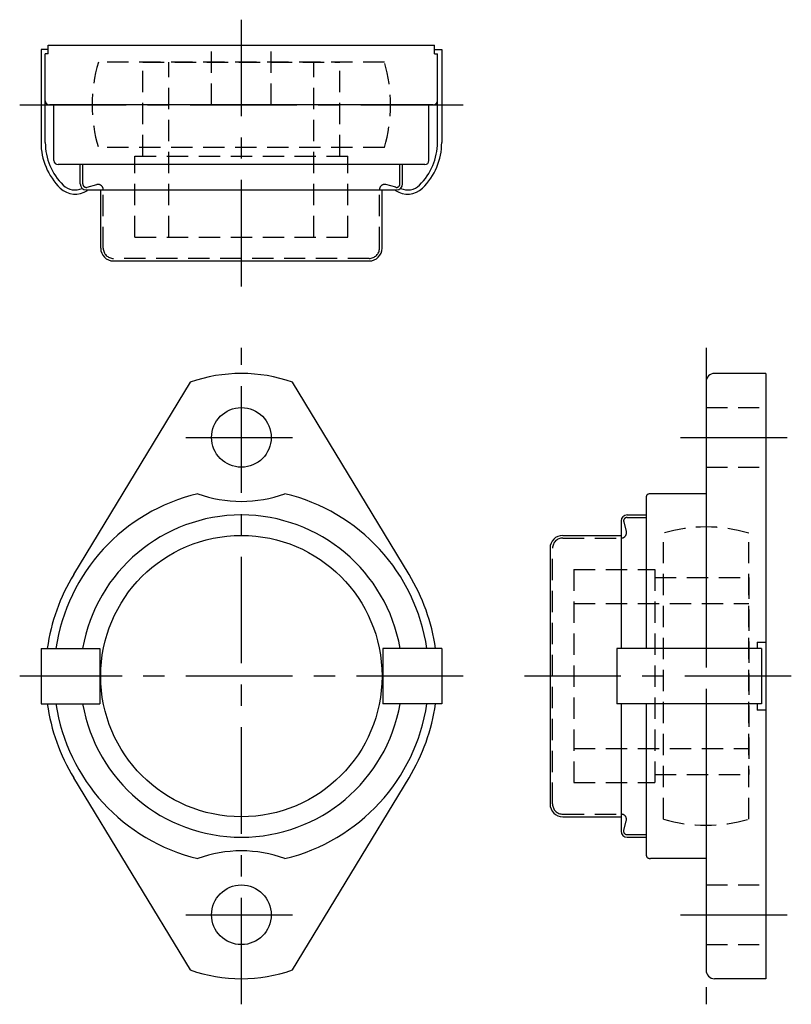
# Model space of a CAD drawing. Extents: x -26 to 65, y -38 to 77.
import ezdxf

# ---------------------------------------------------------------- set-up
doc = ezdxf.new("R2010")
doc.units = 0
doc.header["$LTSCALE"] = 10
doc.linetypes.add('CENTER', pattern=[2, 1.25, -0.25, 0.25, -0.25])
doc.linetypes.add('HIDDEN', pattern=[0.375, 0.25, -0.125])
doc.layers.get('0').update_dxf_attribs({"linetype": 'CONTINUOUS'})
doc.layers.add('CENTER', color=1, linetype='CENTER')
doc.layers.add('HIDDEN', color=3, linetype='HIDDEN')

msp = doc.modelspace()

# ---------------------------------------------------------------- linework, layer by layer
for p, q in [((-22.65, 74), (22.65, 74)), ((-22.65, 73), (-22.65, 74)), ((22.65, 73), (22.65, 74)), ((-22.65, 73), (-23, 73)), ((22.65, 73), (23, 73)), ((22.5, 67), (-22.5, 67)), ((-22, 60.5), (-22, 67)), ((22, 60.5), (22, 67)), ((21.5, 60), (-21.5, 60)), ((-18.9, 57.73), (-18.9, 60)), ((18.9, 57.73), (18.9, 60)), ((-18.2, 57.03), (18.2, 57.03)), ((-16.5, 50.2), (-16.5, 57.03)), ((16.5, 50.2), (16.5, 57.03)), ((-15, 48.7), (15, 48.7)), ((61.5, 35.5), (55.5, 35.5)), ((61.5, 35.5), (61.5, -35.5)), ((-6, 34.47), (-19.67, 11.92)), ((19.67, 11.92), (6, 34.47)), ((54.5, 34.5), (54.5, 3.25)), ((47.5, 3.25), (47.5, 21.09)), ((54.5, 21.4), (48, 21.4)), ((45.23, 18.9), (47.5, 18.9)), ((44.53, 18.2), (44.53, 3.25)), ((37.7, 16.5), (44.53, 16.5)), ((36.2, 15), (36.2, -15)), ((60.5, 4), (61.5, 4)), ((60.5, 4), (60.5, 3.25)), ((-23.5, 3.25), (-16.6, 3.25)), ((-23.5, 3.25), (-23.5, -3.25)), ((-16.6, 3.25), (-16.6, -3.25)), ((23.5, 3.25), (16.6, 3.25)), ((16.6, 3.25), (16.6, -3.25)), ((23.5, 3.25), (23.5, -3.25)), ((61, 3.25), (44.03, 3.25)), ((44.03, 3.25), (44.03, -3.25)), ((61, 3.25), (61, -3.25)), ((-23.5, -3.25), (-16.6, -3.25)), ((23.5, -3.25), (16.6, -3.25)), ((61, -3.25), (44.03, -3.25)), ((44.53, -3.25), (44.53, -18.2)), ((47.5, -21.09), (47.5, -3.25)), ((54.5, -3.25), (54.5, -34.5)), ((60.5, -3.25), (60.5, -4)), ((61.5, -4), (60.5, -4)), ((-19.67, -11.92), (-6, -34.47)), ((6, -34.47), (19.67, -11.92)), ((37.7, -16.5), (44.53, -16.5)), ((45.23, -18.9), (47.5, -18.9)), ((54.5, -21.4), (48, -21.4)), ((61.5, -35.5), (55.5, -35.5))]:
    msp.add_line(p, q)
at = {"linetype": 'CONTINUOUS'}
for p, q in [((-23.5, 73.5), (-23.5, 62.6)), ((-22.65, 73.5), (-23.5, 73.5)), ((-23, 62.6), (-23, 73)), ((22.65, 73.5), (23.5, 73.5)), ((23, 62.6), (23, 73)), ((23.5, 73.5), (23.5, 62.6)), ((-18.07, 56.98), (-18, 57.03)), ((18.07, 56.98), (18, 57.03))]:
    msp.add_line(p, q, dxfattribs=at)
for points in [[(48, 21.4), (47.96, 21.4), (47.92, 21.39), (47.88, 21.39), (47.84, 21.38), (47.81, 21.37), (47.77, 21.36), (47.74, 21.35), (47.72, 21.34), (47.69, 21.33), (47.67, 21.32), (47.64, 21.31), (47.62, 21.29), (47.61, 21.28), (47.59, 21.26), (47.57, 21.25), (47.56, 21.23), (47.54, 21.22), (47.53, 21.2), (47.52, 21.18), (47.51, 21.16), (47.51, 21.15), (47.5, 21.13), (47.5, 21.11), (47.5, 21.09)], [(47.5, -21.09), (47.5, -21.11), (47.5, -21.13), (47.51, -21.15), (47.52, -21.17), (47.52, -21.18), (47.53, -21.2), (47.55, -21.22), (47.56, -21.24), (47.58, -21.26), (47.6, -21.27), (47.62, -21.29), (47.64, -21.3), (47.66, -21.32), (47.69, -21.33), (47.71, -21.34), (47.74, -21.35), (47.77, -21.36), (47.8, -21.37), (47.83, -21.38), (47.86, -21.39), (47.89, -21.39), (47.93, -21.39), (47.96, -21.4), (48, -21.4)]]:
    msp.add_lwpolyline(points)
for centre, radius in [((0, 28), 3.5), ((0, 0), 16.5), ((0, -28), 3.5)]:
    msp.add_circle(centre, radius)
for centre, radius, start, end in [((-22.5, 67.5), 0.5, 180, 270), ((22.5, 67.5), 0.5, 270, 0), ((-21.5, 60.5), 0.5, 180, 270), ((21.5, 60.5), 0.5, 270, 0), ((-18.2, 57.73), 0.7, 180, 270), ((18.2, 57.73), 0.7, 270, 0), ((-15, 50.2), 1.5, 180, 270), ((15, 50.2), 1.5, 270, 0), ((0, 17.5), 18, 70.5288, 109.4712), ((55.5, 34.5), 1, 90, 180), ((0, 0), 22, 103.4357, 171.5048), ((0, 35.5), 15, 250.0752, 289.9248), ((0, 0), 22, 8.4952, 76.5643), ((0, 0), 18.9, 9.9017, 170.0983), ((45.23, 18.2), 0.7, 90, 180), ((37.7, 15), 1.5, 90, 180), ((0, 0), 23, 148.7758, 171.8767), ((0, 0), 23, 8.1233, 31.2242), ((0, 0), 23, 188.1233, 211.2242), ((0, 0), 22, 188.4952, 256.5643), ((0, 0), 18.9, 189.9017, 350.0983), ((0, 0), 22, 283.4357, 351.5048), ((0, 0), 23, 328.7758, 351.8767), ((37.7, -15), 1.5, 180, 270), ((45.23, -18.2), 0.7, 180, 270), ((0, -35.5), 15, 70.0752, 109.9248), ((0, -17.5), 18, 250.5288, 289.4712), ((55.5, -34.5), 1, 180, 270)]:
    msp.add_arc(centre, radius, start, end)
for centre, radius, start, end in [((-16, 62.6), 7.5, 180, 225.573), ((-16, 62.6), 7, 180, 225.573), ((16, 62.6), 7, 314.427, 0), ((16, 62.6), 7.5, 314.427, 0), ((-19.5, 59.03), 2.5, 225.573, 305), ((-19.5, 59.03), 2, 225.573, 294.54), ((19.5, 59.03), 2.5, 235, 314.427), ((19.5, 59.03), 2, 245.46, 314.427)]:
    msp.add_arc(centre, radius, start, end, dxfattribs=at)
at = {"layer": 'CENTER'}
for p, q in [((0, 45.7), (0, 77)), ((-26, 67), (26, 67)), ((0, -38.5), (0, 38.5)), ((54.5, 38.5), (54.5, -38.5)), ((-6.5, 28), (6.5, 28)), ((51.5, 28), (64.5, 28)), ((26, 0), (-26, 0)), ((64.5, 0), (33.2, 0)), ((-6.5, -28), (6.5, -28)), ((51.5, -28), (64.5, -28))]:
    msp.add_line(p, q, dxfattribs=at)
at = {"layer": 'HIDDEN'}
for p, q in [((-3.5, 67), (-3.5, 74)), ((3.5, 67), (3.5, 74)), ((16.77, 72), (-16.77, 72)), ((-11.55, 61), (-11.55, 72)), ((-11.55, 72), (11.55, 72)), ((-8.5, 51.5), (-8.5, 72)), ((8.5, 51.5), (8.5, 72)), ((11.55, 61), (11.55, 72)), ((16.77, 62), (-16.77, 62)), ((-12.5, 51.5), (-12.5, 61)), ((-12.5, 61), (12.5, 61)), ((12.5, 51.5), (12.5, 61)), ((-18.6, 57.73), (-18.6, 60)), ((18.6, 57.73), (18.6, 60)), ((-18.1, 57.34), (-16.96, 57.65)), ((-16.2, 50.2), (-16.2, 57.07)), ((16.2, 50.2), (16.2, 57.07)), ((18.1, 57.34), (16.96, 57.65)), ((-12.5, 51.5), (12.5, 51.5)), ((15, 49), (-15, 49)), ((54.5, 31.5), (61.5, 31.5)), ((54.5, 24.5), (61.5, 24.5)), ((45.23, 18.6), (47.5, 18.6)), ((44.84, 18.1), (45.15, 16.96)), ((37.7, 16.2), (44.57, 16.2)), ((49.5, -16.77), (49.5, 16.77)), ((59.5, -16.77), (59.5, 16.77)), ((36.5, -15), (36.5, 15)), ((39, 12.5), (39, -12.5)), ((39, 12.5), (48.5, 12.5)), ((48.5, 12.5), (48.5, -12.5)), ((48.5, 11.55), (59.5, 11.55)), ((59.5, 11.55), (59.5, -11.55)), ((39, 8.5), (59.5, 8.5)), ((39, -8.5), (59.5, -8.5)), ((48.5, -11.55), (59.5, -11.55)), ((39, -12.5), (48.5, -12.5)), ((37.7, -16.2), (44.57, -16.2)), ((44.84, -18.1), (45.15, -16.96)), ((45.23, -18.6), (47.5, -18.6)), ((54.5, -24.5), (61.5, -24.5)), ((54.5, -31.5), (61.5, -31.5))]:
    msp.add_line(p, q, dxfattribs=at)
for centre, radius, start, end in [((0, 67), 17.5, 163.3985, 196.6015), ((0, 67), 17.5, 343.3985, 16.6015), ((-18.2, 57.73), 0.4, 180, 285), ((-16.8, 57.07), 0.6, 0, 105), ((16.8, 57.07), 0.6, 75, 180), ((18.2, 57.73), 0.4, 255, 0), ((-15, 50.2), 1.2, 180, 270), ((15, 50.2), 1.2, 270, 0), ((45.23, 18.2), 0.4, 90, 195), ((54.5, 0), 17.5, 73.3985, 106.6015), ((37.7, 15), 1.2, 90, 180), ((44.57, 16.8), 0.6, 270, 15), ((37.7, -15), 1.2, 180, 270), ((44.57, -16.8), 0.6, 345, 90), ((54.5, 0), 17.5, 253.3985, 286.6015), ((45.23, -18.2), 0.4, 165, 270)]:
    msp.add_arc(centre, radius, start, end, dxfattribs=at)

doc.saveas('drawing.dxf')
